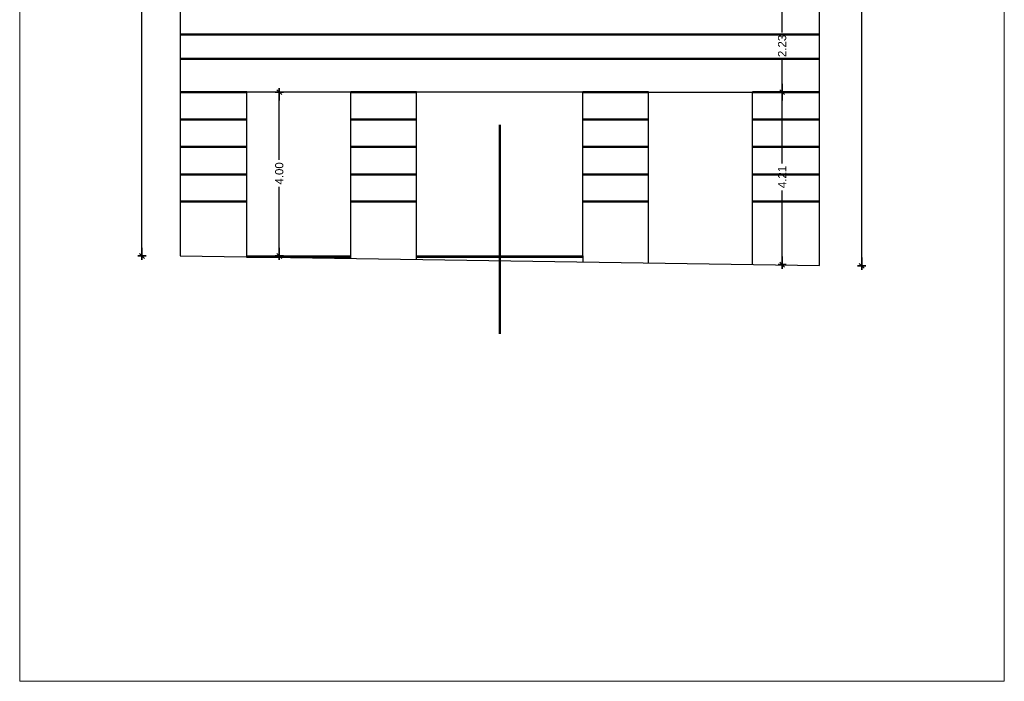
# Model space of a CAD drawing. Header units: metres. Extents: x -1 to 490, y -6 to 65.
# Tile 6 of 11: x 466 to 490, y 26 to 42. Entities that reach past the tile are written whole.
import ezdxf

# ---------------------------------------------------------------- set-up
doc = ezdxf.new("R2010")
doc.units = ezdxf.units.M
doc.header["$PDMODE"] = 65
doc.linetypes.add('CONTINUA', pattern=[0])
doc.linetypes.add('RAND', pattern=[44.45, 12.7, -6.35, 12.7, -6.35, 0, -6.35])
doc.layers.add('FAÇANA  SUD-EST LINIES  ACTUAL', color=7, linetype='CONTINUA', lineweight=25)
doc.styles.add('ARIAL', font='arial.ttf')
doc.dimstyles.new('DIMSTYLE_3', dxfattribs={"dimtxt": 0.2, "dimasz": 0.2, "dimexe": 0, "dimexo": 1e-06, "dimgap": 0.1, "dimtad": 0, "dimrnd": 0.01, "dimzin": 4, "dimdsep": 46, "dimtxsty": 'ARIAL', "dimblk1": 'ALL_ML_STRICH', "dimblk2": 'ALL_ML_STRICH', "dimsah": 1, "dimcen": 0, "dimse1": 1, "dimse2": 1, "dimclrd": 2, "dimclre": 2, "dimclrt": 2, "dimadec": 0, "dimazin": 0, "dimtfac": 1, "dimtdec": 0, "dimtix": 1, "dimtmove": 2, "dimatfit": 3, "dimfxl": 0, "dimtzin": 0, "dimlwd": 0, "dimlwe": 35, "dimarcsym": 0})

# ---------------------------------------------------------------- blocks, each defined once
blk = doc.blocks.new('ALL_ML_STRICH')
at = {"color": 0, "linetype": 'ByBlock', "lineweight": -2}
for p, q in [((-1, 0), (0.5, 0)), ((-0.3, -0.3), (0.3, 0.3)), ((0, -0.5), (0, 0.5))]:
    blk.add_line(p, q, dxfattribs=at)
blk = doc.blocks.new('*D55')
at = {"layer": 'DEFPOINTS', "color": 2, "linetype": 'CONTINUA', "lineweight": 35, "transparency": 33554687}
for p in [(473.87, 40.363), (472.236, 36.363), (473.772, 36.363)]:
    blk.add_point(p, dxfattribs=at)
at = {"layer": 'FAÇANA  SUD-EST LINIES  ACTUAL', "color": 2, "linetype": 'CONTINUA', "lineweight": -2, "transparency": 33554687}
for p, q in [((472.236, 38.708), (472.236, 40.363)), ((472.236, 36.363), (472.236, 38.048))]:
    blk.add_line(p, q, dxfattribs=at)
at = {"layer": 'FAÇANA  SUD-EST LINIES  ACTUAL', "color": 2, "linetype": 'CONTINUA', "lineweight": 35, "transparency": 33554687, "xscale": 0.2, "yscale": 0.2, "zscale": 0.2}
for p, rotation in [((472.236, 40.363), 90), ((472.236, 36.363), 270)]:
    blk.add_blockref('ALL_ML_STRICH', p, dxfattribs=dict(at, rotation=rotation))
at = {"layer": 'FAÇANA  SUD-EST LINIES  ACTUAL', "color": 2, "linetype": 'CONTINUA', "lineweight": 35, "transparency": 33554687, "insert": (472.236, 38.378), "char_height": 0.2, "width": 0.8, "attachment_point": 5, "rotation": 90, "style": 'ARIAL'}
blk.add_mtext('\\A1;{4.00}', dxfattribs=at)
blk = doc.blocks.new('*D72')
at = {"layer": 'DEFPOINTS', "color": 2, "linetype": 'CONTINUA', "lineweight": 35, "transparency": 33554687}
for p in [(469.814, 58.617), (468.88, 36.363), (469.814, 36.363)]:
    blk.add_point(p, dxfattribs=at)
at = {"layer": 'FAÇANA  SUD-EST LINIES  ACTUAL', "color": 2, "linetype": 'CONTINUA', "lineweight": -2, "transparency": 33554687}
for p, q in [((468.88, 47.896), (468.88, 58.617)), ((468.88, 36.363), (468.88, 47.096))]:
    blk.add_line(p, q, dxfattribs=at)
at = {"layer": 'FAÇANA  SUD-EST LINIES  ACTUAL', "color": 2, "linetype": 'CONTINUA', "lineweight": 35, "transparency": 33554687, "xscale": 0.2, "yscale": 0.2, "zscale": 0.2}
for p, rotation in [((468.88, 58.617), 90), ((468.88, 36.363), 270)]:
    blk.add_blockref('ALL_ML_STRICH', p, dxfattribs=dict(at, rotation=rotation))
at = {"layer": 'FAÇANA  SUD-EST LINIES  ACTUAL', "color": 2, "linetype": 'CONTINUA', "lineweight": 35, "transparency": 33554687, "insert": (468.88, 47.496), "char_height": 0.2, "width": 1, "attachment_point": 5, "rotation": 90, "style": 'ARIAL'}
blk.add_mtext('\\A1;{22.25}', dxfattribs=at)
blk = doc.blocks.new('*D84')
at = {"layer": 'DEFPOINTS', "color": 2, "linetype": 'CONTINUA', "lineweight": 35, "transparency": 33554687}
for p in [(485.956, 58.663), (485.434, 36.12), (486.47, 36.12)]:
    blk.add_point(p, dxfattribs=at)
at = {"layer": 'FAÇANA  SUD-EST LINIES  ACTUAL', "color": 2, "linetype": 'CONTINUA', "lineweight": -2, "transparency": 33554687}
for p, q in [((486.47, 47.798), (486.47, 58.663)), ((486.47, 36.12), (486.47, 46.998))]:
    blk.add_line(p, q, dxfattribs=at)
at = {"layer": 'FAÇANA  SUD-EST LINIES  ACTUAL', "color": 2, "linetype": 'CONTINUA', "lineweight": 35, "transparency": 33554687, "xscale": 0.2, "yscale": 0.2, "zscale": 0.2}
for p, rotation in [((486.47, 58.663), 90), ((486.47, 36.12), 270)]:
    blk.add_blockref('ALL_ML_STRICH', p, dxfattribs=dict(at, rotation=rotation))
at = {"layer": 'FAÇANA  SUD-EST LINIES  ACTUAL', "color": 2, "linetype": 'CONTINUA', "lineweight": 35, "transparency": 33554687, "insert": (486.47, 47.398), "char_height": 0.2, "width": 1, "attachment_point": 5, "rotation": 90, "style": 'ARIAL'}
blk.add_mtext('\\A1;{22.54}', dxfattribs=at)
blk = doc.blocks.new('*D85')
at = {"layer": 'DEFPOINTS', "color": 2, "linetype": 'CONTINUA', "lineweight": 35, "transparency": 33554687}
for p in [(483.802, 40.363), (483.802, 36.15), (484.525, 36.15)]:
    blk.add_point(p, dxfattribs=at)
at = {"layer": 'FAÇANA  SUD-EST LINIES  ACTUAL', "color": 2, "linetype": 'CONTINUA', "lineweight": -2, "transparency": 33554687}
for p, q in [((484.525, 38.62), (484.525, 40.363)), ((484.525, 36.15), (484.525, 37.96))]:
    blk.add_line(p, q, dxfattribs=at)
at = {"layer": 'FAÇANA  SUD-EST LINIES  ACTUAL', "color": 2, "linetype": 'CONTINUA', "lineweight": 35, "transparency": 33554687, "xscale": 0.2, "yscale": 0.2, "zscale": 0.2}
for p, rotation in [((484.525, 40.363), 90), ((484.525, 36.15), 270)]:
    blk.add_blockref('ALL_ML_STRICH', p, dxfattribs=dict(at, rotation=rotation))
at = {"layer": 'FAÇANA  SUD-EST LINIES  ACTUAL', "color": 2, "linetype": 'CONTINUA', "lineweight": 35, "transparency": 33554687, "insert": (484.525, 38.29), "char_height": 0.2, "width": 0.8, "attachment_point": 5, "rotation": 90, "style": 'ARIAL'}
blk.add_mtext('\\A1;{4.21}', dxfattribs=at)
blk = doc.blocks.new('*D86')
at = {"layer": 'DEFPOINTS', "color": 2, "linetype": 'CONTINUA', "lineweight": 35, "transparency": 33554687}
for p in [(483.802, 42.592), (483.802, 40.363), (484.525, 40.363)]:
    blk.add_point(p, dxfattribs=at)
at = {"layer": 'FAÇANA  SUD-EST LINIES  ACTUAL', "color": 2, "linetype": 'CONTINUA', "lineweight": -2, "transparency": 33554687}
for p, q in [((484.525, 41.822), (484.525, 42.592)), ((484.525, 40.363), (484.525, 41.162))]:
    blk.add_line(p, q, dxfattribs=at)
at = {"layer": 'FAÇANA  SUD-EST LINIES  ACTUAL', "color": 2, "linetype": 'CONTINUA', "lineweight": 35, "transparency": 33554687, "xscale": 0.2, "yscale": 0.2, "zscale": 0.2}
for p, rotation in [((484.525, 42.592), 90), ((484.525, 40.363), 270)]:
    blk.add_blockref('ALL_ML_STRICH', p, dxfattribs=dict(at, rotation=rotation))
at = {"layer": 'FAÇANA  SUD-EST LINIES  ACTUAL', "color": 2, "linetype": 'CONTINUA', "lineweight": 35, "transparency": 33554687, "insert": (484.525, 41.492), "char_height": 0.2, "width": 0.8, "attachment_point": 5, "rotation": 90, "style": 'ARIAL'}
blk.add_mtext('\\A1;{2.23}', dxfattribs=at)

msp = doc.modelspace()

# ---------------------------------------------------------------- linework, layer by layer
at = {"layer": 'FAÇANA  SUD-EST LINIES  ACTUAL', "color": 7, "linetype": 'CONTINUA', "lineweight": 25, "transparency": 33554687}
for p, q in [((469.81407, 58.66256), (469.81407, 36.36308)), ((485.43407, 36.12492), (485.43407, 58.66256)), ((473.98632, 40.36308), (471.44632, 40.36308)), ((471.44632, 36.33308), (471.44632, 40.36308)), ((473.98632, 36.29436), (473.98632, 40.36308)), ((479.65181, 40.36308), (475.58632, 40.36308)), ((475.58632, 36.26996), (475.58632, 40.36308)), ((479.65181, 36.36308), (479.65181, 40.36308)), ((481.26181, 40.36308), (483.80181, 40.36308)), ((481.26181, 36.18342), (481.26181, 40.36308)), ((483.80181, 36.14981), (483.80181, 40.36308)), ((485.43407, 36.11981), (469.81407, 36.35797)), ((471.44632, 36.36308), (473.98632, 36.36308)), ((475.58632, 36.36308), (479.65181, 36.36308)), ((479.65181, 36.36308), (479.65181, 36.21308)), ((471.44632, 36.33308), (473.98632, 36.33308)), ((475.58632, 36.33308), (479.65181, 36.33308))]:
    msp.add_line(p, q, dxfattribs=at)
at = {"layer": 'FAÇANA  SUD-EST LINIES  ACTUAL', "color": 4, "linetype": 'RAND', "lineweight": 50, "transparency": 33554687}
msp.add_line((477.62407, 58.61664), (477.62407, 34.46066), dxfattribs=at)
at = {"layer": 'FAÇANA  SUD-EST LINIES  ACTUAL', "color": 202, "linetype": 'CONTINUA', "lineweight": 50, "transparency": 33554687}
for p, q in [((469.81407, 41.77376), (485.43407, 41.77376)), ((469.81407, 41.17376), (485.43407, 41.17376)), ((469.81407, 40.36308), (471.44632, 40.36308)), ((473.98632, 40.36308), (475.58632, 40.36308)), ((479.65181, 40.36308), (481.26181, 40.36308)), ((483.80181, 40.36308), (485.43407, 40.36308)), ((469.81407, 39.69308), (471.44632, 39.69308)), ((473.98632, 39.69308), (475.58632, 39.69308)), ((479.65181, 39.69308), (481.26181, 39.69308)), ((483.80181, 39.69308), (485.43407, 39.69308)), ((469.81407, 39.02308), (471.44632, 39.02308)), ((473.98632, 39.02308), (475.58632, 39.02308)), ((479.65181, 39.02308), (481.26181, 39.02308)), ((483.80181, 39.02308), (485.43407, 39.02308)), ((469.81407, 38.35308), (471.44632, 38.35308)), ((473.98632, 38.35308), (475.58632, 38.35308)), ((479.65181, 38.35308), (481.26181, 38.35308)), ((483.80181, 38.35308), (485.43407, 38.35308)), ((469.81407, 37.69308), (471.44632, 37.69308)), ((473.98632, 37.69308), (475.58632, 37.69308)), ((479.65181, 37.69308), (481.26181, 37.69308)), ((483.80181, 37.69308), (485.43407, 37.69308))]:
    msp.add_line(p, q, dxfattribs=at)
at = {"layer": 'FAÇANA  SUD-EST LINIES  ACTUAL', "color": 52, "linetype": 'CONTINUA', "lineweight": 13, "transparency": 33554687}
msp.add_lwpolyline([(465.89245, 64.97493), (489.95411, 64.97493), (489.95411, 25.96972), (465.89245, 25.96972), (465.89245, 64.97493)], close=True, dxfattribs=at)

# ---------------------------------------------------------------- dimensions: what is measured, and where the dimension line sits
at = {"layer": 'FAÇANA  SUD-EST LINIES  ACTUAL', "color": 2, "linetype": 'CONTINUA', "lineweight": 35, "transparency": 33554687}
for base, p1, p2, picture, middle in [((468.8796, 58.61664), (469.81407, 36.36308), (469.81407, 58.61664), '*D72', (468.8796, 47.49586)), ((486.46969, 58.66256), (485.43407, 36.11981), (485.95624, 58.66256), '*D84', (486.46969, 47.39835)), ((484.52462, 42.59243), (483.80181, 40.36308), (483.80181, 42.59243), '*D86', (484.52462, 41.4922)), ((472.23615, 40.36308), (473.77155, 36.36308), (473.86959, 40.36308), '*D55', (472.23615, 38.37787)), ((484.52462, 40.36308), (483.80181, 36.14981), (483.80181, 40.36308), '*D85', (484.52462, 38.2902))]:
    dim = msp.add_linear_dim(base=base, p1=p1, p2=p2, angle=90, dimstyle='DIMSTYLE_3', override={"dimpost": '<>', "dimclrd": 2, "dimclre": 2, "dimclrt": 2, "dimlwd": 0, "dimlwe": 35}, dxfattribs=at)
    dim.commit()
    dim.dimension.update_dxf_attribs({"geometry": picture, "text_midpoint": middle, "dimtype": 160})

doc.saveas('drawing.dxf')
